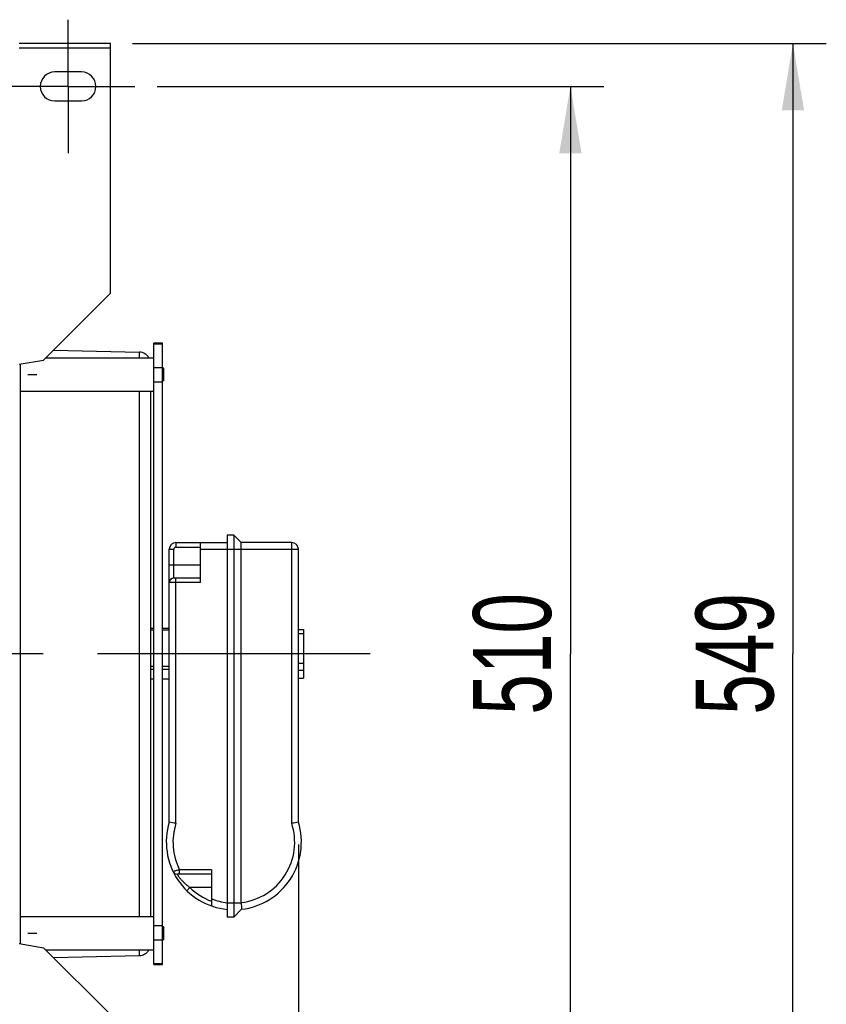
# Model space of a CAD drawing. Extents: x 0 to 594, y 0 to 420.
# Tile 9 of 17: x 436 to 473, y 125 to 169. Entities that reach past the tile are written whole.
import ezdxf

# ---------------------------------------------------------------- set-up
doc = ezdxf.new("R2010")
doc.units = 0
doc.header["$LTSCALE"] = 32.67
doc.linetypes.add('CENTER', pattern=[0.6, 0.375, -0.075, 0.075, -0.075])
doc.layers.get('0').update_dxf_attribs({"linetype": 'CONTINUOUS'})
for name, color, linetype in [('110536_DXF_AXIS', 7, 'CONTINUOUS'), ('110536_DXF_CONTINUOUS_LINE', 7, 'CONTINUOUS'), ('ASEM_85_125-125_DXF_AXIS', 7, 'CONTINUOUS'), ('ASEM_85_125-125_DXF_DIMENS', 7, 'CONTINUOUS'), ('MOTOR_UNIT_DDXF_CONTINUOUS', 7, 'CONTINUOUS')]:
    doc.layers.add(name, color=color, linetype=linetype)
doc.styles.get("Standard").update_dxf_attribs({"font": 'txt', "width": 0.7})
doc.dimstyles.new('DIMSTYLE_1', dxfattribs={"dimtxt": 3.5, "dimasz": 3, "dimexe": 1.5, "dimexo": 1, "dimgap": 0.875, "dimtad": 1, "dimdec": 3, "dimlfac": 10, "dimtxsty": 'STANDARD', "dimblk": '_ARROW_FILLED', "dimblk1": '_ARROW_FILLED', "dimblk2": '_ARROW_FILLED', "dimcen": 0.09, "dimazin": 3, "dimtp": 1.2, "dimtm": 1.2, "dimtfac": 1, "dimtdec": 3, "dimtofl": 0, "dimtmove": 0, "dimatfit": 3, "dimtolj": 1})
doc.dimstyles.new('DIMSTYLE_2', dxfattribs={"dimtxt": 3.5, "dimasz": 3, "dimexe": 1.5, "dimexo": 1, "dimgap": 0.875, "dimtad": 1, "dimdec": 3, "dimlfac": 10, "dimtxsty": 'STANDARD', "dimblk": '_ARROW_FILLED', "dimblk1": '_ARROW_FILLED', "dimblk2": '_ARROW_FILLED', "dimcen": 0.09, "dimazin": 3, "dimtp": 0.8, "dimtm": 0.8, "dimtfac": 1, "dimtdec": 3, "dimtofl": 0, "dimtmove": 0, "dimatfit": 3, "dimtolj": 1})
doc.dimstyles.new('DIMSTYLE_3', dxfattribs={"dimtxt": 3.5, "dimasz": 3, "dimexe": 1.5, "dimexo": 1, "dimgap": 0.875, "dimtad": 1, "dimdec": 0, "dimlfac": 10, "dimtxsty": 'STANDARD', "dimblk": '_ARROW_FILLED', "dimblk1": '_ARROW_FILLED', "dimblk2": '_ARROW_FILLED', "dimcen": 0.09, "dimazin": 3, "dimtp": 0.8, "dimtm": 0.8, "dimtfac": 1, "dimtdec": 0, "dimtofl": 0, "dimtmove": 0, "dimatfit": 3, "dimtolj": 1})

# ---------------------------------------------------------------- blocks, each defined once
blk = doc.blocks.new('_ARROW_FILLED')
at = {"color": 0, "linetype": 'BYBLOCK'}
blk.add_solid([(0, 0), (-1, 0.167), (-1, -0.167)], dxfattribs=at)
blk = doc.blocks.new('*D3')
at = {"layer": 'ASEM_85_125-125_DXF_DIMENS', "color": 2, "linetype": 'CONTINUOUS'}
for p, q in [((441.389, 168.002), (472.569, 168.002)), ((471.069, 168.002), (471.069, 140.575)), ((471.069, 113.149), (471.069, 140.575)), ((441.389, 113.149), (472.569, 113.149))]:
    blk.add_line(p, q, dxfattribs=at)
at = {"layer": 'ASEM_85_125-125_DXF_DIMENS', "color": 2, "linetype": 'CONTINUOUS', "xscale": 3, "yscale": 3, "zscale": 3}
for p, rotation in [((471.069, 168.002), 90), ((471.069, 113.149), 270)]:
    blk.add_blockref('_ARROW_FILLED', p, dxfattribs=dict(at, rotation=rotation))
at = {"layer": 'ASEM_85_125-125_DXF_DIMENS', "color": 2, "linetype": 'CONTINUOUS', "insert": (466.694, 140.575), "char_height": 3.5, "width": 12, "attachment_point": 2, "rotation": 90}
blk.add_mtext('549', dxfattribs=at)
blk = doc.blocks.new('*D4')
at = {"layer": 'ASEM_85_125-125_DXF_DIMENS', "color": 2, "linetype": 'CONTINUOUS'}
for p, q in [((442.489, 166.075), (462.569, 166.075)), ((461.069, 166.075), (461.069, 140.575)), ((461.069, 115.075), (461.069, 140.575)), ((442.489, 115.075), (462.569, 115.075))]:
    blk.add_line(p, q, dxfattribs=at)
at = {"layer": 'ASEM_85_125-125_DXF_DIMENS', "color": 2, "linetype": 'CONTINUOUS', "xscale": 3, "yscale": 3, "zscale": 3}
for p, rotation in [((461.069, 166.075), 90), ((461.069, 115.075), 270)]:
    blk.add_blockref('_ARROW_FILLED', p, dxfattribs=dict(at, rotation=rotation))
at = {"layer": 'ASEM_85_125-125_DXF_DIMENS', "color": 2, "linetype": 'CONTINUOUS', "insert": (456.694, 140.575), "char_height": 3.5, "width": 10.875, "attachment_point": 2, "rotation": 90}
blk.add_mtext('510', dxfattribs=at)
blk = doc.blocks.new('*D7')
at = {"layer": 'ASEM_85_125-125_DXF_DIMENS', "color": 2, "linetype": 'CONTINUOUS'}
for p, q in [((448.839, 132.005), (448.839, 70.702)), ((336.839, 131.7), (336.839, 70.702)), ((336.839, 72.202), (392.839, 72.202)), ((448.839, 72.202), (392.839, 72.202))]:
    blk.add_line(p, q, dxfattribs=at)
at = {"layer": 'ASEM_85_125-125_DXF_DIMENS', "color": 2, "linetype": 'CONTINUOUS', "xscale": 3, "yscale": 3, "zscale": 3, "rotation": 180}
blk.add_blockref('_ARROW_FILLED', (336.839, 72.202), dxfattribs=at)
at = {"layer": 'ASEM_85_125-125_DXF_DIMENS', "color": 2, "linetype": 'CONTINUOUS', "xscale": 3, "yscale": 3, "zscale": 3}
blk.add_blockref('_ARROW_FILLED', (448.839, 72.202), dxfattribs=at)
at = {"layer": 'ASEM_85_125-125_DXF_DIMENS', "color": 2, "linetype": 'CONTINUOUS', "insert": (392.839, 76.577), "char_height": 3.5, "width": 14.25, "attachment_point": 2}
blk.add_mtext('1120', dxfattribs=at)

msp = doc.modelspace()

# ---------------------------------------------------------------- linework, layer by layer
at = {"layer": '110536_DXF_AXIS', "color": 7, "linetype": 'CENTER'}
for q in [(438.48939, 169.0752), (435.48938, 166.07519), (441.4894, 166.07519), (438.48939, 163.07518)]:
    msp.add_line((438.48939, 166.07519), q, dxfattribs=at)
at = {"layer": '110536_DXF_CONTINUOUS_LINE', "color": 3, "linetype": 'CONTINUOUS'}
for p, q in [((440.38939, 168.00184), (436.28939, 168.00184)), ((440.38939, 156.7805), (440.38939, 168.00185)), ((439.08939, 166.72519), (437.88939, 166.72519)), ((437.88939, 165.42519), (439.08939, 165.42519)), ((440.38939, 156.7805), (437.38939, 153.7805)), ((436.28939, 153.58654), (437.38939, 153.7805)), ((436.28939, 127.56384), (437.38939, 127.36988)), ((440.38939, 124.36988), (437.38939, 127.36988))]:
    msp.add_line(p, q, dxfattribs=at)
at = {"layer": '110536_DXF_CONTINUOUS_LINE', "color": 9, "linetype": 'CONTINUOUS'}
msp.add_line((440.38939, 167.80184), (436.28939, 167.80184), dxfattribs=at)
at = {"layer": '110536_DXF_CONTINUOUS_LINE', "color": 3, "linetype": 'CONTINUOUS'}
for centre, start, end in [((437.88939, 166.07519), 90, 270), ((439.08939, 166.07519), 270, 90)]:
    msp.add_arc(centre, 0.65, start, end, dxfattribs=at)
at = {"layer": 'ASEM_85_125-125_DXF_AXIS', "color": 7, "linetype": 'CENTER'}
msp.add_line((452.06939, 140.57519), (333.83939, 140.57519), dxfattribs=at)
at = {"layer": 'MOTOR_UNIT_DDXF_CONTINUOUS', "color": 9, "linetype": 'CONTINUOUS'}
for p, q in [((442.73939, 154.5391), (442.33939, 154.5391)), ((442.33939, 126.61127), (442.33939, 154.5391)), ((442.73939, 154.4879), (442.33939, 154.4879)), ((442.73939, 126.61127), (442.73939, 154.5391)), ((437.82771, 154.21882), (441.7005, 154.13276)), ((441.7005, 153.88256), (441.7005, 154.13276)), ((436.33939, 153.59535), (436.33939, 127.55502)), ((437.49145, 153.88256), (442.33939, 153.88256)), ((436.67939, 153.13256), (437.08133, 153.13256)), ((442.33939, 153.44887), (442.73939, 153.44887)), ((442.78939, 153.42123), (442.73939, 153.42123)), ((442.78939, 153.27689), (442.73939, 153.27689)), ((442.78939, 152.84388), (442.78939, 153.42123)), ((442.33939, 152.79259), (442.73939, 152.79259)), ((442.78939, 152.98822), (442.73939, 152.98822)), ((442.78939, 152.84388), (442.73939, 152.84388)), ((436.33939, 152.38256), (442.33939, 152.38256)), ((441.7005, 128.76782), (441.7005, 152.38256)), ((442.18939, 152.38256), (442.18939, 128.76782)), ((445.93939, 145.90519), (445.63939, 145.90519)), ((445.63939, 145.90519), (445.63939, 128.74519)), ((446.26939, 145.57519), (445.93939, 145.90519)), ((445.93939, 145.90519), (445.93939, 128.74519)), ((443.03939, 145.27519), (443.23939, 145.27519)), ((443.03939, 133.0053), (443.03939, 145.27519)), ((443.23939, 143.97519), (443.23939, 145.27519)), ((443.33939, 145.57519), (445.63939, 145.57519)), ((443.33939, 145.57519), (443.33939, 145.37519)), ((443.33939, 145.37519), (444.43939, 145.37519)), ((444.43939, 143.77519), (444.43939, 145.57519)), ((444.43939, 145.27519), (448.83939, 145.27519)), ((448.53939, 145.57519), (446.26939, 145.57519)), ((446.26939, 129.39517), (446.26939, 145.57519)), ((448.53939, 132.95885), (448.53939, 145.57519)), ((448.83939, 133.0053), (448.83939, 145.27519)), ((443.03939, 144.57519), (444.43939, 144.57519)), ((444.43939, 143.97519), (443.23939, 143.97519)), ((443.33939, 132.95885), (443.33939, 143.97519)), ((444.43939, 143.77519), (443.03939, 143.77519)), ((442.33939, 141.71622), (442.18939, 141.71622)), ((442.33939, 141.6421), (442.18939, 141.6421)), ((443.03939, 141.71622), (442.73939, 141.71622)), ((443.03939, 141.6421), (442.73939, 141.6421)), ((448.83939, 141.67178), (449.06939, 141.67178)), ((449.06939, 141.67178), (449.06939, 139.47859)), ((448.83939, 141.48897), (449.06939, 141.48897)), ((442.33939, 140.00003), (442.18939, 140.00003)), ((442.33939, 139.87755), (442.18939, 139.87755)), ((443.03939, 140.00003), (442.73939, 140.00003)), ((443.03939, 139.87755), (442.73939, 139.87755)), ((448.83939, 140.15316), (449.06939, 140.15316)), ((448.83939, 139.83652), (449.06939, 139.83652)), ((442.33939, 139.43756), (442.18939, 139.43756)), ((442.33939, 139.43415), (442.18939, 139.43415)), ((443.03939, 139.43756), (442.73939, 139.43756)), ((443.03939, 139.43415), (442.73939, 139.43415)), ((448.83939, 139.47859), (449.06939, 139.47859)), ((444.93939, 130.67519), (443.38753, 130.67519)), ((444.93939, 130.87519), (443.4991, 130.87519)), ((443.4991, 130.67519), (443.4991, 130.87519)), ((444.93939, 130.87519), (444.93939, 129.24466)), ((443.96556, 130.07519), (443.82631, 129.93162)), ((444.93939, 130.07519), (443.96556, 130.07519)), ((446.27005, 129.37519), (445.63939, 129.37519)), ((446.28967, 129.09547), (445.93939, 128.74519)), ((436.33939, 128.76782), (442.33939, 128.76782)), ((442.73939, 128.35779), (442.33939, 128.35779)), ((445.93939, 128.74519), (445.63939, 128.74519)), ((436.67939, 128.01782), (437.08133, 128.01782)), ((442.78939, 128.30649), (442.73939, 128.30649)), ((442.78939, 128.16216), (442.73939, 128.16216)), ((442.78939, 127.72914), (442.78939, 128.30649)), ((442.73939, 127.7015), (442.33939, 127.7015)), ((442.78939, 127.87348), (442.73939, 127.87348)), ((442.78939, 127.72914), (442.73939, 127.72914)), ((437.49145, 127.26782), (442.33939, 127.26782)), ((437.82771, 126.93156), (441.7005, 127.01762)), ((441.7005, 127.01762), (441.7005, 127.26782)), ((442.33939, 126.66247), (442.73939, 126.66247)), ((442.33939, 126.61127), (442.73939, 126.61127))]:
    msp.add_line(p, q, dxfattribs=at)
for centre, radius, start, end in [((441.68939, 153.63288), 0.5, 29.959258, 88.72697), ((443.33939, 145.27519), 0.3, 90, 180), ((443.33939, 145.27519), 0.1, 90, 180), ((448.53939, 145.27519), 0.3, 0, 90), ((443.23939, 143.77519), 0.2, 90, 180), ((445.93939, 132.11019), 3.035, 162.846676, 264.327233), ((437.29617, 94.92122), 38.51469, 80.972598, 81.424208), ((445.93939, 132.11019), 2.735, 161.922905, 206.843426), ((445.93939, 132.11019), 2.735, 276.930087, 18.077095), ((445.93939, 132.11019), 3.035, 276.627504, 17.153324), ((454.58261, 94.92122), 38.51469, 98.575792, 99.027402), ((443.38753, 130.87519), 0.2, 205.82514, 270), ((445.93939, 132.11019), 2.835, 225.874216, 249.345389), ((445.93939, 132.11019), 2.735, 248.553597, 263.7026), ((446.57023, 129.39513), 0.30084, 179.992838, 183.801157), ((478.57728, 131.50069), 32.37707, 183.764084, 184.260303), ((441.68939, 127.5175), 0.5, 271.27303, 330.040742)]:
    msp.add_arc(centre, radius, start, end, dxfattribs=at)
for points, knots in [([(443.4991, 130.87519), (443.48033, 130.86935), (443.44346, 130.85799), (443.38981, 130.84168), (443.34017, 130.82682), (443.30219, 130.81559), (443.27525, 130.80769), (443.25811, 130.80269), (443.24329, 130.79838), (443.23092, 130.79482), (443.22122, 130.79198), (443.21466, 130.79017), (443.21103, 130.78902), (443.20901, 130.78861), (443.20835, 130.78813), (443.20744, 130.78817), (443.2075, 130.78806)], [0, 0, 0, 0, 0.19374958, 0.38031646, 0.55276739, 0.70450142, 0.7707076, 0.82955832, 0.88045379, 0.92286247, 0.95633012, 0.98050265, 0.98901395, 0.99510902, 0.99877521, 1, 1, 1, 1]), ([(443.38753, 130.67519), (443.38789, 130.67495), (443.38851, 130.67322), (443.39088, 130.67029), (443.39418, 130.66481), (443.3991, 130.6575), (443.40529, 130.64811), (443.41624, 130.63188), (443.43317, 130.60734), (443.45745, 130.57357), (443.48668, 130.53475), (443.52053, 130.49206), (443.57277, 130.42969), (443.64643, 130.34915), (443.74442, 130.2539), (443.85134, 130.16148), (443.92685, 130.10335), (443.96556, 130.07519)], [0, 0, 0, 0, 0.00153042, 0.0061101, 0.013707, 0.02426846, 0.03772015, 0.05396822, 0.09439049, 0.14445438, 0.20289698, 0.26837118, 0.33954379, 0.49419119, 0.65895585, 0.82859025, 1, 1, 1, 1])]:
    msp.add_open_spline(points, degree=3, knots=knots, dxfattribs=at)

# ---------------------------------------------------------------- dimensions: what is measured, and where the dimension line sits
at = {"layer": 'ASEM_85_125-125_DXF_DIMENS', "color": 2, "linetype": 'CONTINUOUS'}
for base, p1, p2, angle, dimstyle, picture, middle in [((471.06939, 168.00184), (440.38939, 113.14853), (440.38939, 168.00184), 90, 'DIMSTYLE_3', '*D3', (471.06939, 140.07519)), ((461.06939, 115.07519), (441.4894, 166.07519), (441.4894, 115.07519), 270, 'DIMSTYLE_2', '*D4', (461.06939, 140.07518)), ((336.83939, 72.20234), (448.83939, 133.0053), (336.83939, 132.70019), 180, 'DIMSTYLE_1', '*D7', (392.33939, 72.20234))]:
    dim = msp.add_linear_dim(base=base, p1=p1, p2=p2, angle=angle, dimstyle=dimstyle, dxfattribs=at)
    dim.commit()
    dim.dimension.update_dxf_attribs({"geometry": picture, "text_midpoint": middle, "dimtype": 160})

doc.saveas('drawing.dxf')
